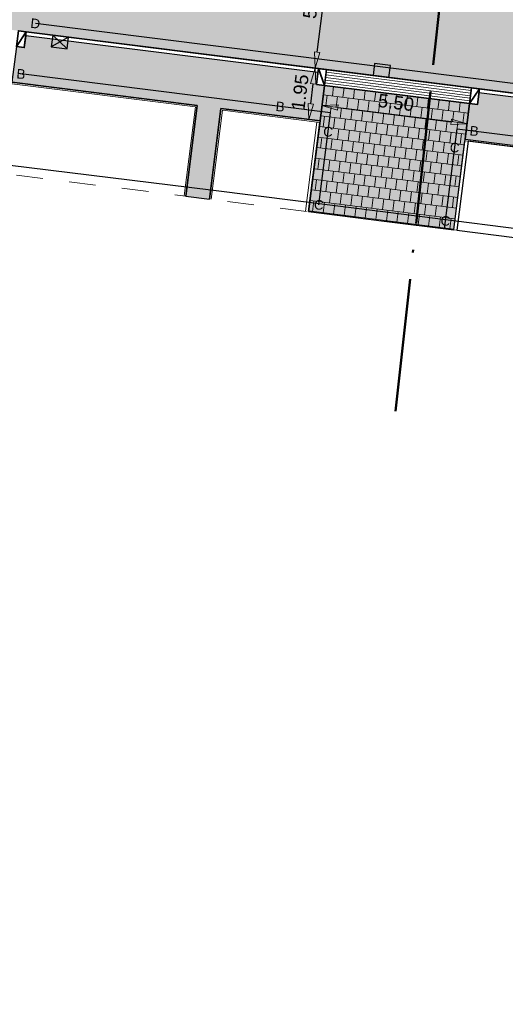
# Model space of a CAD drawing. Header units: metres. Extents: x 131295 to 132236, y 397710 to 398702.
# Tile 10 of 127: x 131427 to 131446, y 397746 to 397783. Entities that reach past the tile are written whole.
import ezdxf
from ezdxf.enums import TextEntityAlignment as Align

# ---------------------------------------------------------------- set-up
doc = ezdxf.new("R2010")
doc.units = ezdxf.units.M
doc.linetypes.add('AL-BLADSCHEIDING', pattern=[13, 5, -1, 0, -1, 5, -1])
doc.linetypes.add('AL-MATERIAALS', pattern=[2, 1, -1])
doc.layers.get('Defpoints').update_dxf_attribs({"color": 128})
for name, color, linetype, lineweight in [('N-KO-inritband 600x300x200 mm', 110, 'Continuous', 35), ('N-KO-inritband streklagen', 8, 'Continuous', 5), ('N-KO-opsluitband 120x250mm', 2, 'Continuous', 25), ('N-KO-opsluitband 60x200mm', 2, 'Continuous', 25), ('N-KO-opsluitband achterkant', 8, 'Continuous', 5), ('N-KO-tekst banden', 1, 'Continuous', 18), ('N-KO-trottoirband 130-150x250mm', 3, 'Continuous', 35), ('N-KO-trottoirband achterkant', 8, 'Continuous', 5), ('N-RI-straatkolk', 7, 'Continuous', 25), ('N-RI-trottoirkolk', 7, 'Continuous', 25), ("N-VH-arcering 'MAT' grijs 254", 254, 'Continuous', 18), ('N-VH-arcering betontegels halfsteensverband', 8, 'Continuous', 5), ('X-AL-bladscheiding', 4, 'AL-BLADSCHEIDING', 50), ('X-AL-maatvoering', 1, 'Continuous', 18), ('X-AL-materiaalscheiding', 1, 'AL-MATERIAALS', 18)]:
    doc.layers.add(name, color=color, linetype=linetype, lineweight=lineweight)
doc.layers.add("N-VH-arcering 'MAT' kleur 1 (heiderood)", color=7, linetype='Continuous', lineweight=18, true_color=0xd98c8c)
for name, color, linetype, plot in [('X-AL-contourlijnen', 30, 'Continuous', False), ('X-AL-hulplijn bandenlijnnummers', 30, 'Continuous', False), ('X-AL-hulplijn hoogtetekst', 190, 'Continuous', False)]:
    doc.layers.add(name, color=color, linetype=linetype, plot=plot)
doc.styles.add('CS Annotative', font='arial.ttf')
doc.dimstyles.new('CS Annotative', dxfattribs={"dimtxt": 2.5, "dimasz": 3, "dimexe": 0.18, "dimexo": 0.0625, "dimgap": 1, "dimtad": 1, "dimzin": 0, "dimdsep": 46, "dimtxsty": 'CS Annotative', "dimblk": 'CS Dimensionpijl', "dimcen": 0, "dimse1": 1, "dimse2": 1, "dimclrd": 256, "dimclre": 256, "dimclrt": 2, "dimadec": 0, "dimazin": 0, "dimtm": 1e-09, "dimtfac": 1, "dimtofl": 0, "dimtmove": 1, "dimatfit": 3, "dimfxl": 1, "dimtfillclr": 256, "dimtolj": 1, "dimtzin": 0, "dimarcsym": 0})

# ---------------------------------------------------------------- blocks, each defined once
blk = doc.blocks.new('*U110')
for p, q in [((1.17, -2.44), (-1.48, 0.21)), ((1.48, -0.21), (-1.8, -2.01))]:
    blk.add_line(p, q)
blk.add_lwpolyline([(1.48, -0.21), (-1.48, 0.21), (-1.8, -2.01), (1.17, -2.44)], close=True)
blk = doc.blocks.new('CS Dimensionpijl')
h = blk.add_hatch(color=256)
h.dxf.hatch_style = 1
h.paths.add_polyline_path([(-1, -0.167), (0, 0), (-1, 0.167)])
at = {"flags": 128}
blk.add_lwpolyline([(0, 0.5), (0, -0.5)], dxfattribs=at)
blk.add_lwpolyline([(-1, -0.167), (0, 0), (-1, 0.167)], close=True, dxfattribs=at)
blk = doc.blocks.new('*D546')
at = {"layer": 'Defpoints', "color": 0, "transparency": 16777216}
for p in [(131438.633, 397779.631), (131444.163, 397779.529), (131444.09, 397778.945)]:
    blk.add_point(p, dxfattribs=at)
at = {"layer": 'X-AL-maatvoering', "lineweight": -2, "transparency": 16777216}
blk.add_line((131439.301, 397780.141), (131443.568, 397779.604), dxfattribs=at)
at = {"layer": 'X-AL-maatvoering', "lineweight": -2, "transparency": 16777216, "xscale": 0.6000000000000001, "yscale": 0.6000000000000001, "zscale": 0.6000000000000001}
for p, rotation in [((131438.706, 397780.216), 172.8316256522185), ((131444.163, 397779.529), 352.8316256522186)]:
    blk.add_blockref('CS Dimensionpijl', p, dxfattribs=dict(at, rotation=rotation))
at = {"layer": 'X-AL-maatvoering', "color": 2, "transparency": 16777216, "insert": (131441.491, 397780.324), "char_height": 0.5, "attachment_point": 5, "rotation": 352.8316, "style": 'CS Annotative'}
blk.add_mtext('\\A1;5.50', dxfattribs=at)
blk = doc.blocks.new('*D547')
at = {"layer": 'Defpoints', "color": 0, "transparency": 16777216}
for p in [(131439.078, 397786.58), (131441.027, 397786.335), (131433.343, 397782.262)]:
    blk.add_point(p, dxfattribs=at)
at = {"layer": 'X-AL-maatvoering', "lineweight": -2, "transparency": 16777216}
blk.add_line((131438.529, 397782.214), (131439.004, 397785.985), dxfattribs=at)
at = {"layer": 'X-AL-maatvoering', "lineweight": -2, "transparency": 16777216, "xscale": 0.6000000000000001, "yscale": 0.6000000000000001, "zscale": 0.6000000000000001}
for p, rotation in [((131439.078, 397786.58), 82.83162565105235), ((131438.454, 397781.619), 262.8316256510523)]:
    blk.add_blockref('CS Dimensionpijl', p, dxfattribs=dict(at, rotation=rotation))
at = {"layer": 'X-AL-maatvoering', "color": 2, "transparency": 16777216, "insert": (131438.315, 397784.156), "char_height": 0.5, "attachment_point": 5, "rotation": 82.8316, "style": 'CS Annotative'}
blk.add_mtext('\\A1;5.00', dxfattribs=at)
blk = doc.blocks.new('*U648')
blk.add_lwpolyline([(-1.8, -2.01), (1.17, -2.44), (1.48, -0.21), (-1.48, 0.21)], close=True)
blk.add_solid([(-1.8, -2.01), (-1.48, 0.21), (-1.8, -2.01), (1.17, -2.44)])
blk = doc.blocks.new('*D649')
at = {"layer": 'Defpoints', "color": 0, "transparency": 16777216}
for p in [(131438.454, 397781.619), (131438.876, 397781.566), (131438.633, 397779.631)]:
    blk.add_point(p, dxfattribs=at)
at = {"layer": 'X-AL-maatvoering', "lineweight": -2, "transparency": 16777216}
blk.add_line((131438.286, 397780.28), (131438.38, 397781.024), dxfattribs=at)
at = {"layer": 'X-AL-maatvoering', "lineweight": -2, "transparency": 16777216, "xscale": 0.6000000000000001, "yscale": 0.6000000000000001, "zscale": 0.6000000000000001}
for p, rotation in [((131438.454, 397781.619), 82.8316256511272), ((131438.211, 397779.684), 262.8316256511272)]:
    blk.add_blockref('CS Dimensionpijl', p, dxfattribs=dict(at, rotation=rotation))
at = {"layer": 'X-AL-maatvoering', "color": 2, "transparency": 16777216, "insert": (131437.881, 397780.708), "char_height": 0.5, "attachment_point": 5, "rotation": 82.8316, "style": 'CS Annotative'}
blk.add_mtext('\\A1;1.95', dxfattribs=at)

msp = doc.modelspace()

# ---------------------------------------------------------------- hatches: boundary and pattern name
at = {"layer": "N-VH-arcering 'MAT' grijs 254"}
h = msp.add_hatch(color=256, dxfattribs=at)
h.dxf.hatch_style = 1
h.paths.add_polyline_path([(131427.562, 397782.838), (131427.506, 397782.391), (131427.208, 397782.429), (131427.04, 397781.089), (131434.014, 397780.212), (131433.585, 397776.803), (131434.478, 397776.693), (131434.906, 397780.1), (131438.633, 397779.631), (131438.801, 397780.971), (131438.503, 397781.008), (131438.559, 397781.455)])
h = msp.add_hatch(color=256, dxfattribs=at)
h.dxf.hatch_style = 1
h.paths.add_polyline_path([(131438.801, 397780.971), (131438.633, 397779.631), (131438.204, 397776.224), (131441.046, 397775.866), (131443.661, 397775.535), (131444.09, 397778.945), (131444.258, 397780.284)])
h = msp.add_hatch(color=256, dxfattribs=at)
h.dxf.hatch_style = 1
edge = h.paths.add_edge_path()
edge.add_line((131444.612, 397780.693), (131444.556, 397780.247))
edge.add_line((131444.556, 397780.247), (131444.258, 397780.284))
edge.add_line((131444.258, 397780.284), (131444.09, 397778.945))
edge.add_line((131444.09, 397778.945), (131452.355, 397777.905))
edge.add_arc((131452.23, 397776.913), 1, -7.4681, 82.8316, ccw=False)
edge.add_line((131453.222, 397776.783), (131450.168, 397753.483))
edge.add_line((131450.168, 397753.483), (131451.951, 397753.242))
edge.add_line((131451.951, 397753.242), (131451.967, 397753.361))
edge.add_line((131451.967, 397753.361), (131454.539, 397772.98))
edge.add_arc((131455.53, 397772.85), 1, 82.2712, 172.5319, ccw=False)
edge.add_line((131455.665, 397773.841), (131458.276, 397773.486))
edge.add_line((131458.276, 397773.486), (131458.35, 397774.033))
edge.add_arc((131453.594, 397774.676), 4.8, 352.3029, 442.8316)
edge.add_line((131454.193, 397779.438), (131453.207, 397779.612))
edge.add_line((131453.207, 397779.612), (131444.612, 397780.693))
at = {"layer": "N-VH-arcering 'MAT' kleur 1 (heiderood)"}
h = msp.add_hatch(color=256, dxfattribs=at)
h.dxf.hatch_style = 1
h.paths.add_polyline_path([(131411.487, 397790.05), (131410.765, 397790.141), (131410.468, 397790.178), (131405.879, 397790.683), (131405.581, 397790.714), (131398.07, 397791.496), (131379.868, 397793.391), (131372.763, 397794.13), (131372.464, 397794.162), (131369.48, 397794.472), (131369.181, 397794.503), (131362.085, 397795.242), (131346.37, 397796.878), (131340.568, 397797.482), (131340.05, 397792.509), (131364.688, 397789.944), (131364.986, 397789.913), (131370.954, 397789.292), (131371.252, 397789.261), (131392.75, 397787.023), (131393.048, 397786.992), (131399.016, 397786.371), (131399.314, 397786.34), (131408.636, 397785.369), (131421.032, 397783.81), (131421.33, 397783.773), (131427.283, 397783.024), (131427.581, 397782.987), (131453.176, 397779.768), (131453.8, 397784.728), (131451.274, 397785.046)])
at = {"layer": 'N-VH-arcering betontegels halfsteensverband'}
h = msp.add_hatch(dxfattribs=at)
h.set_pattern_fill('CS-TEGEL HALFSTV', color=256, scale=6.67, angle=89.05)
h.set_pattern_definition([(82.83418694, (26268.6246, 79557.7806), (-0.14861563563, 0.42203488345), [0.4002, -0.4002]), (172.83418694, (26268.6246, 79557.7806), (-0.0499214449, -0.397074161), [])])
h.paths.add_polyline_path([(131438.801, 397780.971), (131438.633, 397779.631), (131438.204, 397776.224), (131441.046, 397775.866), (131443.661, 397775.535), (131444.09, 397778.945), (131444.258, 397780.284)])

# ---------------------------------------------------------------- linework, layer by layer
at = {"layer": 'N-KO-inritband 600x300x200 mm', "ltscale": 0.8}
for points in [[(131427.581, 397782.987), (131427.506, 397782.391), (131427.208, 397782.429), (131427.283, 397783.024)], [(131438.876, 397781.566), (131438.801, 397780.971), (131438.503, 397781.008), (131438.578, 397781.603)], [(131444.631, 397780.842), (131444.556, 397780.247), (131444.258, 397780.284), (131444.333, 397780.88)]]:
    msp.add_lwpolyline(points, close=True, dxfattribs=at)
at = {"layer": 'N-KO-inritband 600x300x200 mm', "flags": 128}
for points in [[(131427.581, 397782.987), (131427.208, 397782.429)], [(131438.578, 397781.603), (131438.801, 397780.971)], [(131444.333, 397780.88), (131438.876, 397781.566)], [(131438.801, 397780.971), (131444.258, 397780.284)], [(131444.631, 397780.842), (131444.258, 397780.284)]]:
    msp.add_lwpolyline(points, dxfattribs=at)
at = {"layer": 'N-KO-inritband streklagen', "flags": 128}
for points in [[(131438.851, 397781.368), (131444.308, 397780.681)], [(131438.863, 397781.467), (131444.32, 397780.78)], [(131438.813, 397781.07), (131444.27, 397780.384)], [(131438.826, 397781.169), (131444.283, 397780.483)], [(131438.838, 397781.268), (131444.295, 397780.582)]]:
    msp.add_lwpolyline(points, dxfattribs=at)
at = {"layer": 'N-KO-opsluitband 120x250mm', "flags": 128}
for points in [[(131438.204, 397776.224), (131438.625, 397779.572)], [(131443.661, 397775.535), (131444.082, 397778.885)]]:
    msp.add_lwpolyline(points, dxfattribs=at)
at = {"layer": 'N-KO-opsluitband 60x200mm', "flags": 128}
for points in [[(131433.585, 397776.803), (131434.014, 397780.212), (131427.04, 397781.089)], [(131438.633, 397779.631), (131438.633, 397779.631), (131434.906, 397780.1), (131434.478, 397776.693)]]:
    msp.add_lwpolyline(points, dxfattribs=at)
msp.add_lwpolyline([(131444.09, 397778.945), (131444.09, 397778.945), (131452.355, 397777.905, -0.415747), (131453.222, 397776.783), (131449.651, 397749.546), (131446.794, 397727.669, -0.415681), (131443.416, 397725.085)], format="xyb", dxfattribs=at)
at = {"layer": 'N-KO-opsluitband achterkant', "flags": 128}
for points in [[(131433.525, 397776.811), (131433.946, 397780.16), (131427.032, 397781.03), (131427.04, 397781.089)], [(131438.633, 397779.631), (131438.625, 397779.572), (131434.959, 397780.033), (131434.538, 397776.686)], [(131438.085, 397776.239), (131438.506, 397779.587)], [(131443.78, 397775.52), (131444.201, 397778.87)]]:
    msp.add_lwpolyline(points, dxfattribs=at)
msp.add_lwpolyline([(131444.09, 397778.945), (131444.082, 397778.885), (131452.348, 397777.846, -0.415747), (131453.162, 397776.791), (131449.592, 397749.554), (131446.734, 397727.677, -0.415681), (131443.424, 397725.145), (131443.416, 397725.085)], format="xyb", dxfattribs=at)
at = {"layer": 'N-KO-trottoirband 130-150x250mm', "ltscale": 0.8}
for points in [[(131438.578, 397781.603), (131427.581, 397782.987)], [(131453.225, 397779.761), (131444.631, 397780.842)]]:
    msp.add_lwpolyline(points, dxfattribs=at)
at = {"layer": 'N-KO-trottoirband achterkant', "ltscale": 0.8}
for points in [[(131438.559, 397781.455), (131427.562, 397782.838)], [(131453.207, 397779.612), (131444.612, 397780.693)]]:
    msp.add_lwpolyline(points, dxfattribs=at)
at = {"layer": 'X-AL-bladscheiding', "flags": 128}
msp.add_lwpolyline([(131441.476, 397768.716), (131444.633, 397797.697)], dxfattribs=at)
at = {"layer": 'X-AL-contourlijnen', "flags": 128}
msp.add_lwpolyline([(131427.283, 397783.024), (131427.581, 397782.987), (131453.176, 397779.768), (131453.8, 397784.728), (131451.274, 397785.046), (131411.487, 397790.05)], dxfattribs=at)
for points in [[(131427.562, 397782.838), (131427.506, 397782.391), (131427.208, 397782.429), (131427.04, 397781.089), (131434.014, 397780.212), (131433.585, 397776.803), (131434.478, 397776.693), (131434.906, 397780.1), (131438.633, 397779.631), (131438.801, 397780.971), (131438.503, 397781.008), (131438.559, 397781.455)], [(131438.801, 397780.971), (131438.633, 397779.631), (131438.204, 397776.224), (131441.046, 397775.866), (131443.661, 397775.535), (131444.09, 397778.945), (131444.258, 397780.284)]]:
    msp.add_lwpolyline(points, close=True, dxfattribs=at)
for points in [[(131444.612, 397780.693), (131444.556, 397780.247), (131444.258, 397780.284), (131444.09, 397778.945), (131452.355, 397777.905, -0.415747), (131453.222, 397776.783), (131450.168, 397753.483), (131451.951, 397753.242), (131451.967, 397753.361), (131454.539, 397772.98, -0.415547), (131455.665, 397773.841), (131458.276, 397773.486), (131458.35, 397774.033, 0.416919), (131454.193, 397779.438), (131453.207, 397779.612)], [(131453.162, 397776.791, 0.415747), (131452.348, 397777.846), (131444.201, 397778.87), (131443.78, 397775.52), (131448.119, 397774.97), (131448.796, 397774.788), (131449.525, 397774.466), (131450.086, 397774.115), (131450.66, 397773.637), (131451.203, 397773.025), (131451.625, 397772.368), (131451.908, 397771.749), (131452.138, 397771.033), (131452.221, 397770.415), (131452.23, 397769.679)]]:
    msp.add_lwpolyline(points, format="xyb", close=True, dxfattribs=at)
at = {"layer": 'X-AL-hulplijn bandenlijnnummers', "ltscale": 0.8}
msp.add_lwpolyline([(131453.269, 397780.109), (131427.922, 397783.296)], dxfattribs=at)
at = {"layer": 'X-AL-hulplijn bandenlijnnummers', "flags": 128}
msp.add_lwpolyline([(131438.589, 397776.478), (131439.023, 397779.935), (131427.381, 397781.399)], dxfattribs=at)
msp.add_lwpolyline([(131443.351, 397775.876), (131443.786, 397779.336), (131452.399, 397778.253, -0.415747), (131453.569, 397776.738), (131449.999, 397749.501), (131447.141, 397727.624, -0.389662), (131443.667, 397724.711)], format="xyb", dxfattribs=at)
at = {"layer": 'X-AL-hulplijn hoogtetekst', "flags": 128}
msp.add_lwpolyline([(131443.313, 397775.578), (131443.786, 397779.336), (131452.399, 397778.253, -0.415747), (131453.569, 397776.738), (131449.999, 397749.501), (131447.141, 397727.624, -0.415681), (131443.369, 397724.738, -0.415681)], format="xyb", dxfattribs=at)
msp.add_lwpolyline([(131423.908, 397778.349), (131434.521, 397777.04), (131441.09, 397776.213), (131448.187, 397775.314), (131448.913, 397775.119), (131449.689, 397774.776), (131450.292, 397774.399), (131450.904, 397773.889), (131451.483, 397773.237), (131451.933, 397772.536), (131452.235, 397771.876), (131452.481, 397771.11), (131452.571, 397770.441), (131452.582, 397769.531)], dxfattribs=at)
at = {"layer": 'X-AL-materiaalscheiding', "flags": 128}
for points in [[(131336.457, 397781.289), (131336.754, 397782.69), (131337.461, 397784.078), (131338.482, 397785.192), (131339.765, 397786.001), (131340.485, 397786.203), (131341.213, 397786.441), (131341.965, 397786.469), (131342.67, 397786.49), (131351.012, 397785.704), (131357.46, 397785.08), (131368.165, 397784.044), (131378.672, 397783.022), (131385.189, 397782.331), (131396.027, 397781.183), (131406.748, 397780.01), (131413.39, 397779.231), (131423.866, 397778.002), (131434.478, 397776.693), (131441.046, 397775.866), (131448.119, 397774.97), (131448.796, 397774.788), (131449.525, 397774.466), (131450.086, 397774.115), (131450.66, 397773.637), (131451.203, 397773.025), (131451.625, 397772.368), (131451.908, 397771.749), (131452.138, 397771.033), (131452.221, 397770.415), (131452.232, 397769.527)], [(131438.633, 397779.631), (131438.876, 397781.566)], [(131444.09, 397778.945), (131444.333, 397780.88)]]:
    msp.add_lwpolyline(points, dxfattribs=at)

# ---------------------------------------------------------------- block references
at = {"layer": 'N-RI-straatkolk', "xscale": 0.2, "yscale": 0.2, "zscale": 0.2, "rotation": 1}
msp.add_blockref('*U648', (131440.982, 397781.755), dxfattribs=at)
at = {"layer": 'N-RI-trottoirkolk', "xscale": 0.2, "yscale": 0.2, "zscale": 0.2, "rotation": 1}
msp.add_blockref('*U110', (131428.871, 397782.824), dxfattribs=at)

# ---------------------------------------------------------------- texts
at = {"layer": 'N-KO-tekst banden', "style": 'CS Annotative'}
for s, p in [('D', (131427.922, 397783.296)), ('B', (131427.381, 397781.399)), ('B', (131437.134, 397780.172)), ('C', (131438.935, 397779.23)), ('B', (131444.431, 397779.255)), ('C', (131443.697, 397778.631)), ('C', (131438.589, 397776.478)), ('C', (131443.351, 397775.876))]:
    msp.add_text(s, height=0.36, rotation=353.7842, dxfattribs=at).set_placement(p, align=Align.MIDDLE)

# ---------------------------------------------------------------- dimensions: what is measured, and where the dimension line sits
at = {"layer": 'X-AL-maatvoering'}
dim = msp.add_linear_dim(base=(131439.078, 397786.58), p1=(131433.343, 397782.262), p2=(131441.027, 397786.335), angle=262.8316, dimstyle='CS Annotative', dxfattribs=at)
dim.commit()
dim.dimension.update_dxf_attribs({"geometry": '*D547', "text_midpoint": (131438.315, 397784.156)})
for p2, distance, picture, middle in [((131438.876, 397781.566), 0.425, '*D649', (131437.881, 397780.708)), ((131444.09, 397778.945), 0.589, '*D546', (131441.491, 397780.324))]:
    dim = msp.add_aligned_dim(p1=(131438.633, 397779.631), p2=p2, distance=distance, dimstyle='CS Annotative', dxfattribs=at)
    dim.commit()
    dim.dimension.update_dxf_attribs({"geometry": picture, "text_midpoint": middle})

doc.saveas('drawing.dxf')
